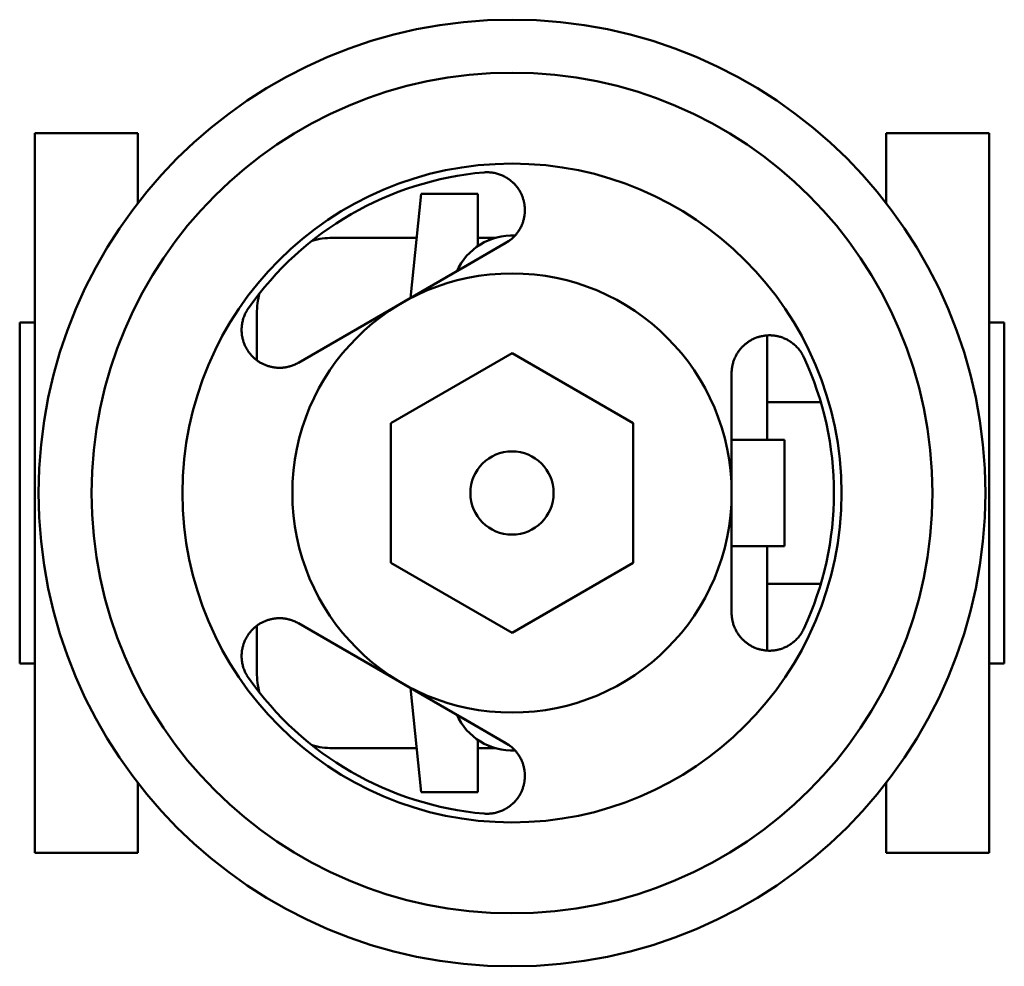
# Model space of a CAD drawing. Header units: millimetres. Extents: x 0 to 130, y -63 to 62.
import ezdxf

# ---------------------------------------------------------------- set-up
doc = ezdxf.new("R2010")
doc.units = ezdxf.units.MM
doc.layers.add('AM_0', color=7, linetype='Continuous', lineweight=30)

msp = doc.modelspace()

# ---------------------------------------------------------------- linework, layer by layer
at = {"layer": 'AM_0', "color": 7, "linetype": 'Continuous', "lineweight": 50}
for p, q in [((15.6, 47.5), (2, 47.5)), ((2, 47.5), (2, -47.5)), ((15.6, 38.33), (15.6, 47.5)), ((128, 47.5), (114.4, 47.5)), ((114.4, 38.33), (114.4, 47.5)), ((128, -47.5), (128, 47.5)), ((51.58, 25.74), (53, 39.5)), ((53, 39.5), (60.5, 39.5)), ((60.5, 39.5), (60.5, 32.61)), ((64.2, 33.02), (36.8, 17.21)), ((52.4, 33.69), (41.31, 33.69)), ((58.5, 29.75), (64.54, 33.24)), ((62, 33.69), (60.5, 33.69)), ((62, 33.7), (62.83, 33.7)), ((62, 33.42), (62, 33.7)), ((58.5, 29.73), (58.5, 29.75)), ((31.31, 23.69), (31.31, 17.53)), ((2, 22.5), (0, 22.5)), ((0, -22.5), (0, 22.5)), ((130, 22.5), (128, 22.5)), ((130, 22.5), (130, -22.5)), ((98.69, 7), (98.69, 20.81)), ((65, 18.48), (49, 9.24)), ((81, 9.24), (65, 18.48)), ((94, -15.82), (94, 15.82)), ((105.77, 12), (98.69, 12)), ((49, 9.24), (49, -9.24)), ((81, -9.24), (81, 9.24)), ((94.01, 7), (101, 7)), ((101, 7), (101, -7)), ((94.01, -7), (101, -7)), ((98.69, -20.81), (98.69, -7)), ((49, -9.24), (65, -18.48)), ((65, -18.48), (81, -9.24)), ((98.69, -12), (105.77, -12)), ((31.31, -17.53), (31.31, -23.69)), ((36.8, -17.21), (64.2, -33.02)), ((0, -22.5), (2, -22.5)), ((128, -22.5), (130, -22.5)), ((53, -39.5), (51.58, -25.74)), ((58.5, -29.75), (58.5, -29.73)), ((64.54, -33.24), (58.5, -29.75)), ((41.31, -33.69), (52.4, -33.69)), ((60.5, -32.61), (60.5, -39.5)), ((60.5, -33.69), (62, -33.69)), ((62, -33.7), (62, -33.42)), ((62, -33.7), (62.83, -33.7)), ((15.6, -47.5), (15.6, -38.33)), ((114.4, -47.5), (114.4, -38.33)), ((60.5, -39.5), (53, -39.5)), ((2, -47.5), (15.6, -47.5)), ((114.4, -47.5), (128, -47.5))]:
    msp.add_line(p, q, dxfattribs=at)
for points in [[(61.26, 42.34), (61.33, 42.34), (61.48, 42.35), (61.63, 42.35), (61.7, 42.35), (61.78, 42.35), (61.93, 42.35), (62.08, 42.34), (62.22, 42.33), (62.37, 42.31), (62.52, 42.29), (62.59, 42.27), (62.66, 42.26), (62.81, 42.23), (62.95, 42.2), (63.09, 42.16), (63.23, 42.11), (63.37, 42.07), (63.43, 42.04), (63.5, 42.02), (63.63, 41.97), (63.76, 41.91), (63.83, 41.88), (63.89, 41.85), (64.02, 41.78), (64.14, 41.72), (64.2, 41.68), (64.26, 41.65), (64.38, 41.58), (64.49, 41.5), (64.6, 41.43), (64.71, 41.35), (64.81, 41.27), (64.86, 41.23), (64.91, 41.19), (65.01, 41.1), (65.1, 41.02), (65.19, 40.93), (65.28, 40.85), (65.36, 40.76), (65.4, 40.71), (65.45, 40.67), (65.53, 40.57), (65.6, 40.48), (65.68, 40.38), (65.75, 40.29), (65.82, 40.19), (65.86, 40.14), (65.89, 40.08), (65.95, 39.98), (66.02, 39.88), (66.08, 39.77), (66.13, 39.67), (66.19, 39.56), (66.21, 39.51), (66.24, 39.45), (66.29, 39.34), (66.33, 39.23), (66.38, 39.12), (66.42, 39.01), (66.45, 38.9), (66.47, 38.84), (66.49, 38.79), (66.52, 38.68), (66.55, 38.56), (66.57, 38.51), (66.58, 38.45), (66.6, 38.34), (66.62, 38.23), (66.63, 38.17), (66.64, 38.11), (66.66, 38), (66.67, 37.89), (66.68, 37.78), (66.69, 37.67), (66.7, 37.56), (66.7, 37.5), (66.7, 37.45), (66.7, 37.34), (66.7, 37.23), (66.69, 37.13), (66.69, 37.02), (66.68, 36.91), (66.68, 36.86), (66.67, 36.8), (66.66, 36.69), (66.64, 36.58), (66.62, 36.47), (66.6, 36.36), (66.58, 36.25), (66.56, 36.2), (66.55, 36.14), (66.52, 36.03), (66.49, 35.92), (66.46, 35.81), (66.42, 35.7), (66.38, 35.59), (66.36, 35.53), (66.34, 35.48), (66.29, 35.37), (66.24, 35.26), (66.19, 35.16), (66.14, 35.05), (66.08, 34.94), (66.05, 34.89), (66.02, 34.84), (65.96, 34.74), (65.89, 34.63), (65.86, 34.58), (65.83, 34.53), (65.76, 34.43), (65.69, 34.34), (65.65, 34.29), (65.61, 34.24), (65.53, 34.14), (65.45, 34.05), (65.37, 33.96), (65.29, 33.87), (65.2, 33.78), (65.15, 33.74), (65.11, 33.7), (65.02, 33.61), (64.92, 33.53), (64.82, 33.45), (64.72, 33.37), (64.61, 33.29), (64.55, 33.25), (64.5, 33.21), (64.38, 33.13), (64.26, 33.06), (64.2, 33.02)], [(36.8, 17.21), (36.74, 17.17), (36.62, 17.1), (36.49, 17.04), (36.43, 17.01), (36.37, 16.98), (36.24, 16.93), (36.12, 16.88), (36, 16.83), (35.88, 16.79), (35.76, 16.75), (35.7, 16.74), (35.64, 16.72), (35.52, 16.69), (35.4, 16.66), (35.28, 16.63), (35.16, 16.61), (35.04, 16.59), (34.98, 16.58), (34.92, 16.57), (34.8, 16.56), (34.68, 16.55), (34.62, 16.55), (34.56, 16.54), (34.44, 16.54), (34.32, 16.54), (34.26, 16.54), (34.2, 16.54), (34.08, 16.54), (33.96, 16.55), (33.84, 16.56), (33.72, 16.57), (33.61, 16.58), (33.55, 16.59), (33.49, 16.6), (33.37, 16.62), (33.26, 16.64), (33.15, 16.67), (33.04, 16.7), (32.92, 16.73), (32.87, 16.74), (32.82, 16.76), (32.71, 16.8), (32.6, 16.83), (32.5, 16.87), (32.39, 16.91), (32.29, 16.96), (32.24, 16.98), (32.19, 17), (32.1, 17.05), (32, 17.1), (31.91, 17.15), (31.81, 17.2), (31.72, 17.25), (31.67, 17.28), (31.63, 17.31), (31.53, 17.37), (31.44, 17.43), (31.35, 17.5), (31.26, 17.57), (31.17, 17.64), (31.13, 17.67), (31.08, 17.71), (31, 17.78), (30.91, 17.86), (30.87, 17.9), (30.83, 17.94), (30.74, 18.02), (30.66, 18.1), (30.62, 18.15), (30.58, 18.19), (30.51, 18.28), (30.43, 18.37), (30.36, 18.46), (30.28, 18.56), (30.21, 18.65), (30.18, 18.7), (30.15, 18.75), (30.08, 18.85), (30.02, 18.95), (29.96, 19.06), (29.9, 19.16), (29.84, 19.27), (29.81, 19.33), (29.79, 19.38), (29.74, 19.49), (29.69, 19.6), (29.64, 19.72), (29.6, 19.83), (29.56, 19.95), (29.54, 20.01), (29.52, 20.06), (29.49, 20.18), (29.45, 20.3), (29.43, 20.42), (29.4, 20.54), (29.38, 20.67), (29.36, 20.73), (29.35, 20.8), (29.34, 20.93), (29.32, 21.06), (29.31, 21.19), (29.3, 21.33), (29.3, 21.46), (29.3, 21.53), (29.3, 21.6), (29.3, 21.74), (29.31, 21.88), (29.32, 21.95), (29.32, 22.02), (29.34, 22.17), (29.36, 22.31), (29.37, 22.38), (29.38, 22.45), (29.41, 22.59), (29.45, 22.73), (29.48, 22.87), (29.52, 23.02), (29.57, 23.16), (29.59, 23.22), (29.62, 23.29), (29.67, 23.43), (29.73, 23.57), (29.79, 23.7), (29.86, 23.84), (29.93, 23.97), (29.97, 24.03), (30.01, 24.1), (30.08, 24.22), (30.16, 24.35), (30.21, 24.41)], [(94, 15.82), (94, 15.89), (94, 16.03), (94.01, 16.17), (94.02, 16.24), (94.02, 16.3), (94.04, 16.44), (94.06, 16.57), (94.08, 16.7), (94.1, 16.82), (94.13, 16.94), (94.14, 17), (94.16, 17.06), (94.19, 17.18), (94.22, 17.3), (94.26, 17.42), (94.3, 17.53), (94.35, 17.65), (94.37, 17.7), (94.39, 17.76), (94.44, 17.87), (94.49, 17.98), (94.52, 18.04), (94.55, 18.09), (94.6, 18.2), (94.66, 18.3), (94.69, 18.36), (94.72, 18.41), (94.79, 18.51), (94.85, 18.61), (94.92, 18.71), (94.99, 18.8), (95.06, 18.9), (95.1, 18.94), (95.13, 18.99), (95.21, 19.08), (95.28, 19.17), (95.36, 19.25), (95.44, 19.33), (95.52, 19.41), (95.57, 19.45), (95.61, 19.49), (95.69, 19.57), (95.78, 19.64), (95.86, 19.71), (95.95, 19.78), (96.04, 19.85), (96.08, 19.88), (96.13, 19.91), (96.21, 19.97), (96.3, 20.03), (96.39, 20.09), (96.49, 20.14), (96.58, 20.2), (96.63, 20.22), (96.68, 20.25), (96.78, 20.3), (96.88, 20.35), (96.98, 20.39), (97.08, 20.44), (97.19, 20.48), (97.24, 20.5), (97.29, 20.52), (97.4, 20.56), (97.51, 20.59), (97.57, 20.61), (97.62, 20.63), (97.73, 20.66), (97.85, 20.68), (97.9, 20.7), (97.96, 20.71), (98.08, 20.73), (98.19, 20.75), (98.31, 20.77), (98.43, 20.79), (98.55, 20.8), (98.61, 20.8), (98.67, 20.81), (98.79, 20.81), (98.91, 20.82), (99.03, 20.82), (99.15, 20.82), (99.27, 20.81), (99.33, 20.81), (99.39, 20.8), (99.51, 20.79), (99.63, 20.78), (99.75, 20.76), (99.88, 20.74), (100, 20.72), (100.06, 20.71), (100.12, 20.69), (100.24, 20.66), (100.35, 20.63), (100.47, 20.6), (100.59, 20.56), (100.71, 20.52), (100.77, 20.49), (100.83, 20.47), (100.95, 20.42), (101.08, 20.37), (101.2, 20.31), (101.32, 20.25), (101.44, 20.18), (101.5, 20.15), (101.56, 20.12), (101.68, 20.04), (101.79, 19.97), (101.85, 19.93), (101.91, 19.88), (102.03, 19.8), (102.14, 19.71), (102.19, 19.67), (102.25, 19.62), (102.36, 19.52), (102.46, 19.42), (102.57, 19.32), (102.67, 19.22), (102.77, 19.11), (102.82, 19.05), (102.86, 18.99), (102.96, 18.88), (103.04, 18.76), (103.13, 18.64), (103.21, 18.51), (103.29, 18.39), (103.33, 18.32), (103.36, 18.26), (103.44, 18.13), (103.5, 18), (103.53, 17.93)], [(30.21, -24.41), (30.16, -24.35), (30.08, -24.22), (30.01, -24.1), (29.97, -24.03), (29.93, -23.97), (29.86, -23.84), (29.79, -23.7), (29.73, -23.57), (29.67, -23.43), (29.62, -23.29), (29.59, -23.22), (29.57, -23.16), (29.52, -23.02), (29.48, -22.87), (29.45, -22.73), (29.41, -22.59), (29.38, -22.45), (29.37, -22.38), (29.36, -22.31), (29.34, -22.17), (29.32, -22.02), (29.32, -21.95), (29.31, -21.88), (29.3, -21.74), (29.3, -21.6), (29.3, -21.53), (29.3, -21.46), (29.3, -21.33), (29.31, -21.19), (29.32, -21.06), (29.34, -20.93), (29.35, -20.8), (29.36, -20.73), (29.38, -20.67), (29.4, -20.54), (29.43, -20.42), (29.45, -20.3), (29.49, -20.18), (29.52, -20.06), (29.54, -20.01), (29.56, -19.95), (29.6, -19.83), (29.64, -19.72), (29.69, -19.6), (29.74, -19.49), (29.79, -19.38), (29.81, -19.33), (29.84, -19.27), (29.9, -19.16), (29.96, -19.06), (30.02, -18.95), (30.08, -18.85), (30.15, -18.75), (30.18, -18.7), (30.21, -18.65), (30.28, -18.56), (30.36, -18.46), (30.43, -18.37), (30.51, -18.28), (30.58, -18.19), (30.62, -18.15), (30.66, -18.1), (30.74, -18.02), (30.83, -17.94), (30.87, -17.9), (30.91, -17.86), (31, -17.78), (31.08, -17.71), (31.13, -17.67), (31.17, -17.64), (31.26, -17.57), (31.35, -17.5), (31.44, -17.43), (31.53, -17.37), (31.63, -17.31), (31.67, -17.28), (31.72, -17.25), (31.81, -17.2), (31.91, -17.15), (32, -17.1), (32.1, -17.05), (32.19, -17), (32.24, -16.98), (32.29, -16.96), (32.39, -16.91), (32.5, -16.87), (32.6, -16.83), (32.71, -16.8), (32.82, -16.76), (32.87, -16.74), (32.92, -16.73), (33.04, -16.7), (33.15, -16.67), (33.26, -16.64), (33.37, -16.62), (33.49, -16.6), (33.55, -16.59), (33.61, -16.58), (33.72, -16.57), (33.84, -16.56), (33.96, -16.55), (34.08, -16.54), (34.2, -16.54), (34.26, -16.54), (34.32, -16.54), (34.44, -16.54), (34.56, -16.54), (34.62, -16.55), (34.68, -16.55), (34.8, -16.56), (34.92, -16.57), (34.98, -16.58), (35.04, -16.59), (35.16, -16.61), (35.28, -16.63), (35.4, -16.66), (35.52, -16.69), (35.64, -16.72), (35.7, -16.74), (35.76, -16.75), (35.88, -16.79), (36, -16.83), (36.12, -16.88), (36.24, -16.93), (36.37, -16.98), (36.43, -17.01), (36.49, -17.04), (36.62, -17.1), (36.74, -17.17), (36.8, -17.21)], [(103.53, -17.93), (103.5, -18), (103.44, -18.13), (103.36, -18.26), (103.33, -18.32), (103.29, -18.39), (103.21, -18.51), (103.13, -18.64), (103.04, -18.76), (102.96, -18.88), (102.86, -18.99), (102.82, -19.05), (102.77, -19.11), (102.67, -19.22), (102.57, -19.32), (102.46, -19.42), (102.36, -19.52), (102.25, -19.62), (102.19, -19.67), (102.14, -19.71), (102.03, -19.8), (101.91, -19.88), (101.85, -19.93), (101.79, -19.97), (101.68, -20.04), (101.56, -20.12), (101.5, -20.15), (101.44, -20.18), (101.32, -20.25), (101.2, -20.31), (101.08, -20.37), (100.95, -20.42), (100.83, -20.47), (100.77, -20.49), (100.71, -20.52), (100.59, -20.56), (100.47, -20.6), (100.35, -20.63), (100.24, -20.66), (100.12, -20.69), (100.06, -20.71), (100, -20.72), (99.88, -20.74), (99.75, -20.76), (99.63, -20.78), (99.51, -20.79), (99.39, -20.8), (99.33, -20.81), (99.27, -20.81), (99.15, -20.82), (99.03, -20.82), (98.91, -20.82), (98.79, -20.81), (98.67, -20.81), (98.61, -20.8), (98.55, -20.8), (98.43, -20.79), (98.31, -20.77), (98.19, -20.75), (98.08, -20.73), (97.96, -20.71), (97.9, -20.7), (97.85, -20.68), (97.73, -20.66), (97.62, -20.63), (97.57, -20.61), (97.51, -20.59), (97.4, -20.56), (97.29, -20.52), (97.24, -20.5), (97.19, -20.48), (97.08, -20.44), (96.98, -20.39), (96.88, -20.35), (96.78, -20.3), (96.68, -20.25), (96.63, -20.22), (96.58, -20.2), (96.49, -20.14), (96.39, -20.09), (96.3, -20.03), (96.21, -19.97), (96.13, -19.91), (96.08, -19.88), (96.04, -19.85), (95.95, -19.78), (95.86, -19.71), (95.78, -19.64), (95.69, -19.57), (95.61, -19.49), (95.57, -19.45), (95.52, -19.41), (95.44, -19.33), (95.36, -19.25), (95.28, -19.17), (95.21, -19.08), (95.13, -18.99), (95.1, -18.94), (95.06, -18.9), (94.99, -18.8), (94.92, -18.71), (94.85, -18.61), (94.79, -18.51), (94.72, -18.41), (94.69, -18.36), (94.66, -18.3), (94.6, -18.2), (94.55, -18.09), (94.52, -18.04), (94.49, -17.98), (94.44, -17.87), (94.39, -17.76), (94.37, -17.7), (94.35, -17.65), (94.3, -17.53), (94.26, -17.42), (94.22, -17.3), (94.19, -17.18), (94.16, -17.06), (94.14, -17), (94.13, -16.94), (94.1, -16.82), (94.08, -16.7), (94.06, -16.57), (94.04, -16.44), (94.02, -16.3), (94.02, -16.24), (94.01, -16.17), (94, -16.03), (94, -15.89), (94, -15.82)], [(64.2, -33.02), (64.26, -33.06), (64.38, -33.13), (64.5, -33.21), (64.55, -33.25), (64.61, -33.29), (64.72, -33.37), (64.82, -33.45), (64.92, -33.53), (65.02, -33.61), (65.11, -33.7), (65.15, -33.74), (65.2, -33.78), (65.29, -33.87), (65.37, -33.96), (65.45, -34.05), (65.53, -34.14), (65.61, -34.24), (65.65, -34.29), (65.69, -34.34), (65.76, -34.43), (65.83, -34.53), (65.86, -34.58), (65.89, -34.63), (65.96, -34.74), (66.02, -34.84), (66.05, -34.89), (66.08, -34.94), (66.14, -35.05), (66.19, -35.16), (66.24, -35.26), (66.29, -35.37), (66.34, -35.48), (66.36, -35.53), (66.38, -35.59), (66.42, -35.7), (66.46, -35.81), (66.49, -35.92), (66.52, -36.03), (66.55, -36.14), (66.56, -36.2), (66.58, -36.25), (66.6, -36.36), (66.62, -36.47), (66.64, -36.58), (66.66, -36.69), (66.67, -36.8), (66.68, -36.86), (66.68, -36.91), (66.69, -37.02), (66.69, -37.13), (66.7, -37.23), (66.7, -37.34), (66.7, -37.45), (66.7, -37.5), (66.7, -37.56), (66.69, -37.67), (66.68, -37.78), (66.67, -37.89), (66.66, -38), (66.64, -38.11), (66.63, -38.17), (66.62, -38.23), (66.6, -38.34), (66.58, -38.45), (66.57, -38.51), (66.55, -38.56), (66.52, -38.68), (66.49, -38.79), (66.47, -38.84), (66.45, -38.9), (66.42, -39.01), (66.38, -39.12), (66.33, -39.23), (66.29, -39.34), (66.24, -39.45), (66.21, -39.51), (66.19, -39.56), (66.13, -39.67), (66.08, -39.77), (66.02, -39.88), (65.95, -39.98), (65.89, -40.08), (65.86, -40.14), (65.82, -40.19), (65.75, -40.29), (65.68, -40.38), (65.6, -40.48), (65.53, -40.57), (65.45, -40.67), (65.4, -40.71), (65.36, -40.76), (65.28, -40.85), (65.19, -40.93), (65.1, -41.02), (65.01, -41.1), (64.91, -41.19), (64.86, -41.23), (64.81, -41.27), (64.71, -41.35), (64.6, -41.43), (64.49, -41.5), (64.38, -41.58), (64.26, -41.65), (64.2, -41.68), (64.14, -41.72), (64.02, -41.78), (63.89, -41.85), (63.83, -41.88), (63.76, -41.91), (63.63, -41.97), (63.5, -42.02), (63.43, -42.04), (63.37, -42.07), (63.23, -42.11), (63.09, -42.16), (62.95, -42.2), (62.81, -42.23), (62.66, -42.26), (62.59, -42.27), (62.52, -42.29), (62.37, -42.31), (62.22, -42.33), (62.08, -42.34), (61.93, -42.35), (61.78, -42.35), (61.7, -42.35), (61.63, -42.35), (61.48, -42.35), (61.33, -42.34), (61.26, -42.34)]]:
    msp.add_lwpolyline(points, dxfattribs=at)
for radius in [62.5, 55.5, 43.5, 29, 5.5]:
    msp.add_circle((65, 0), radius, dxfattribs=at)
for centre, radius, start, end in [((65, 0), 42.5, 95.0487, 144.9513), ((65, 26), 8, 87.1443, 155.8633), ((41.31, 23.69), 10, 90, 105.65), ((41.31, 23.69), 10, 164.35, 180), ((65, 0), 42.5, 335.0487, 24.9513), ((65, 0), 42.5, 215.0487, 264.9513), ((41.31, -23.69), 10, 180, 195.65), ((65, -26), 8, 204.1367, 272.8557), ((41.31, -23.69), 10, 254.35, 270)]:
    msp.add_arc(centre, radius, start, end, dxfattribs=at)

doc.saveas('drawing.dxf')
